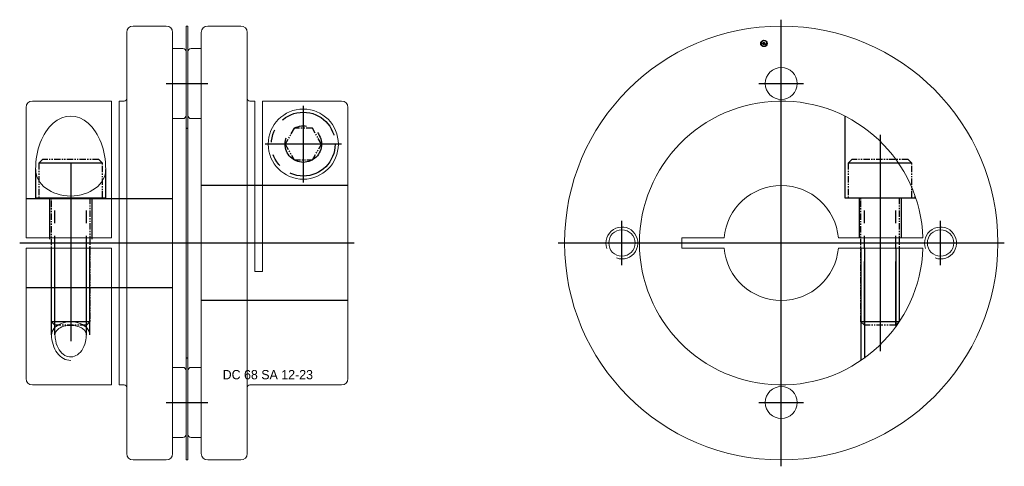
# Model space of a CAD drawing. Extents: x -24 to 130, y -35 to 35.
import ezdxf
from ezdxf.enums import TextEntityAlignment as Align

# ---------------------------------------------------------------- set-up
doc = ezdxf.new("R2010")
doc.units = 0
doc.header["$LTSCALE"] = 8
for name, pattern in [('CENTER', [50.8, 31.75, -6.35, 6.35, -6.35]), ('HIDDEN', [9.525, 6.35, -3.175]), ('PHANTOM', [2.5, 1.25, -0.25, 0.25, -0.25, 0.25, -0.25])]:
    doc.linetypes.add(name, pattern=pattern)
doc.layers.get('0').update_dxf_attribs({"linetype": 'CONTINUOUS', "lineweight": 18})
for name, color, linetype in [('BOM', 6, 'CONTINUOUS'), ('CENTER', 1, 'CENTER'), ('HIDDEN', 2, 'HIDDEN'), ('PHANTOM', 6, 'PHANTOM')]:
    doc.layers.add(name, color=color, linetype=linetype)
doc.layers.add('THIN', color=3, linetype='CONTINUOUS', lineweight=5)
doc.styles.add('ADESK1', font='romans')

# ---------------------------------------------------------------- blocks, each defined once
blk = doc.blocks.new('MCLBM2')
blk.add_circle((0, 0), 0.5)
at = {"style": 'ADESK1'}
blk.add_text('BM', height=0.5, dxfattribs=at).set_placement((0, 0), align=Align.MIDDLE)
at = {"style": 'ADESK1', "flags": 1}
for tag, p in [('NAME', (0, -1)), ('ENAME', (0, -2)), ('SPEC', (0, -3)), ('QTY', (0, -5)), ('MATERIAL', (0, -4)), ('WEIGHT', (0, -6)), ('PRICE', (0, -7)), ('REMARK', (0, -8)), ('USER1', (0, -9)), ('USER2', (0, -10)), ('USER3', (0, -11)), ('USER4', (0, -12)), ('USER5', (0, -13)), ('USER6', (0, -14))]:
    blk.add_attdef(tag, p, '', height=0.5, dxfattribs=at)

msp = doc.modelspace()

# ---------------------------------------------------------------- linework, layer by layer
for p, q in [((-1, 34), (-6.2, 34)), ((2.1, 34), (2.4, 34)), ((2.1, -34), (2.1, 34)), ((2.4, 34), (2.4, -34)), ((10.7, 34), (5.5, 34)), ((-7.2, 33), (-7.2, -33)), ((0, 33), (0, -33)), ((4.5, 33), (4.5, -33)), ((11.7, -33), (11.7, 33)), ((0, 30.5), (1.6, 30.5)), ((0, 19.5), (0, 30.5)), ((2.1, 30), (2.1, 20)), ((-22, 22.25), (-9.6, 22.25)), ((-9.6, 22.25), (-9.6, 0.8)), ((-8.4, 22.25), (-8.4, -22.25)), ((-8.4, 22.25), (-7.6, 22.25)), ((12.9, 22.25), (12.1, 22.25)), ((12.9, -4.45), (12.9, 22.25)), ((26.5, 22.25), (14.1, 22.25)), ((14.1, 22.25), (14.1, -4.45)), ((-23, 21.25), (-23, 0.8)), ((27.5, -21.25), (27.5, 21.25)), ((1.6, 19.5), (0, 19.5)), ((-23, 0.8), (-9.6, 0.8)), ((117.74, 0.8), (104.46, 0.8)), ((-23, -0.8), (-9.6, -0.8)), ((-23, -21.25), (-23, -0.8)), ((-9.6, -22.25), (-9.6, -0.8)), ((104.46, -0.8), (117.74, -0.8)), ((14.1, -4.45), (12.9, -4.45)), ((2.4, -30), (2.4, -20)), ((2.9, -19.5), (4.5, -19.5)), ((4.5, -19.5), (4.5, -30.5)), ((-22, -22.25), (-9.6, -22.25)), ((-8.4, -22.25), (-7.6, -22.25)), ((12.1, -22.25), (26.5, -22.25)), ((4.5, -30.5), (2.9, -30.5)), ((-1, -34), (-6.2, -34)), ((2.4, -34), (2.1, -34)), ((5.5, -34), (10.7, -34))]:
    msp.add_line(p, q)
at = {"extrusion": (1.22461e-16, -2.99932e-32, -1)}
for p, q in [((2.4, 30), (2.4, 20)), ((4.5, 30.5), (2.9, 30.5)), ((4.5, 19.5), (4.5, 30.5)), ((2.9, 19.5), (4.5, 19.5))]:
    msp.add_line(p, q, dxfattribs=at)
at = {"extrusion": (-2.99932e-32, -1.22461e-16, -1)}
for p, q in [((1.6, -19.5), (0, -19.5)), ((0, -19.5), (0, -30.5)), ((2.1, -30), (2.1, -20)), ((0, -30.5), (1.6, -30.5))]:
    msp.add_line(p, q, dxfattribs=at)
msp.add_lwpolyline([(86.54, 0.8), (79.88, 0.8), (79.88, -0.8), (86.54, -0.8)])
for centre, radius in [((95.5, 0), 34), ((95.5, 25), 2.5), ((20.5, 15.5), 5.5), ((70.5, 0), 2.07), ((120.5, 0), 2.07), ((95.5, -25), 2.5)]:
    msp.add_circle(centre, radius)
for centre, radius, start, end in [((-6.2, 33), 1, 90, 180), ((-1, 33), 1, 0, 90), ((5.5, 33), 1, 90, 180), ((10.7, 33), 1, 0, 90), ((1.6, 30), 0.5, 0, 90), ((-22, 21.25), 1, 90, 180), ((-7.6, 22.65), 0.4, 270, 0), ((12.1, 22.65), 0.4, 180, 270), ((26.5, 21.25), 1, 0, 90), ((95.5, 0), 22.25, 2.0605, 357.9395), ((1.6, 20), 0.5, 270, 0), ((95.5, 0), 9, 5.0997, 174.9003), ((95.5, 0), 9, 185.0997, 354.9003), ((2.9, -20), 0.5, 90, 180), ((-22, -21.25), 1, 180, 270), ((26.5, -21.25), 1, 270, 0), ((-7.6, -22.65), 0.4, 0, 90), ((12.1, -22.65), 0.4, 90, 180), ((2.9, -30), 0.5, 180, 270), ((-6.2, -33), 1, 180, 270), ((-1, -33), 1, 270, 0), ((5.5, -33), 1, 180, 270), ((10.7, -33), 1, 270, 0)]:
    msp.add_arc(centre, radius, start, end)
at = {"extrusion": (1.22461e-16, -2.99932e-32, -1)}
for centre, start, end in [((-2.9, 30), 0, 90), ((-2.9, 20), 270, 0)]:
    msp.add_arc(centre, 0.5, start, end, dxfattribs=at)
at = {"extrusion": (-2.99932e-32, -1.22461e-16, -1)}
for centre, start, end in [((-1.6, -20), 90, 180), ((-1.6, -30), 180, 270)]:
    msp.add_arc(centre, 0.5, start, end, dxfattribs=at)
at = {"ltscale": 0.1}
for major_axis, ratio, start_param, end_param in [((0, 8.35), 0.658764, 4.712389, 7.853982), ((5.5, 0), 0.758997, 3.141593, 6.283185)]:
    msp.add_ellipse((-16, 11.53), major_axis=major_axis, ratio=ratio, start_param=start_param, end_param=end_param, dxfattribs=at)
for points, knots in [([(-13.54, -14.38), (-13.54, -14.24), (-13.58, -14.1), (-13.73, -13.81), (-13.85, -13.66), (-14.19, -13.38), (-14.41, -13.25), (-14.91, -13.05), (-15.19, -12.98), (-15.92, -12.88), (-16.37, -12.9), (-17.2, -13.07), (-17.57, -13.23), (-18.07, -13.57), (-18.22, -13.74), (-18.42, -14.07), (-18.46, -14.22), (-18.46, -14.38)], [0, 0, 0, 0, 0.343622, 0.343622, 0.687244, 0.687244, 1.030866, 1.030866, 1.374488, 1.374488, 1.874269, 1.874269, 2.37405, 2.37405, 2.763667, 2.763667, 3.141593, 3.141593, 3.141593, 3.141593]), ([(-18.46, -14.38), (-18.46, -14.71), (-18.42, -15.04), (-18.25, -15.87), (-18.06, -16.35), (-17.55, -17.12), (-17.24, -17.42), (-16.59, -17.8), (-16.26, -17.88), (-15.58, -17.85), (-15.25, -17.73), (-14.61, -17.29), (-14.31, -16.96), (-13.85, -16.13), (-13.68, -15.64), (-13.56, -14.87), (-13.54, -14.62), (-13.54, -14.38)], [1.570796, 1.570796, 1.570796, 1.570796, 1.846317, 1.846317, 2.289928, 2.289928, 2.733539, 2.733539, 3.17715, 3.17715, 3.620761, 3.620761, 4.064372, 4.064372, 4.507983, 4.507983, 4.712389, 4.712389, 4.712389, 4.712389])]:
    msp.add_open_spline(points, degree=3, knots=knots, dxfattribs=at)
at = {"layer": 'CENTER'}
for p, q in [((95.5, -35), (95.5, 35)), ((95.5, 21.5), (95.5, 28.5)), ((-1, 25), (5.5, 25)), ((92, 25), (99, 25)), ((20.5, 21.5), (20.5, 9.5)), ((26.5, 15.5), (14.5, 15.5)), ((111, 16.96), (111, -16.96)), ((-16, 12.53), (-16, -15.38)), ((70.5, -3.5), (70.5, 3.5)), ((120.5, -3.5), (120.5, 3.5)), ((-24, 0), (28.5, 0)), ((60.5, 0), (130.5, 0)), ((67, 0), (74, 0)), ((117, 0), (124, 0)), ((95.5, -28.5), (95.5, -21.5)), ((92, -25), (99, -25))]:
    msp.add_line(p, q, dxfattribs=at)
at = {"layer": 'CENTER', "extrusion": (-2.99932e-32, -1.22461e-16, -1)}
msp.add_line((-1, -25), (5.5, -25), dxfattribs=at)
at = {"layer": 'HIDDEN'}
for p, q in [((2.1, 18), (2.4, 18)), ((-21.5, 11.53), (-21.5, 7.1)), ((-10.5, 7.1), (-10.5, 11.53)), ((27.5, 9), (4.5, 9)), ((-23, 7), (0, 7)), ((-21.5, 7.1), (-10.5, 7.1)), ((-19.3, 7.1), (-19.3, 0.6)), ((-12.7, 7.1), (-12.7, 0.6)), ((107.7, 7.1), (107.7, 0.8)), ((114.3, 7.1), (114.3, 0.8)), ((-19, -14.38), (-19, -0.6)), ((-18.46, -14.38), (-18.46, -0.6)), ((-13.54, -14.38), (-13.54, -0.6)), ((-13, -14.38), (-13, -0.6)), ((108, -0.8), (108, -18.41)), ((108.54, -0.8), (108.54, -18.03)), ((113.46, -0.8), (113.46, -13.14)), ((114, -0.8), (114, -12.36))]:
    msp.add_line(p, q, dxfattribs=at)
at = {"layer": 'HIDDEN', "extrusion": (-2.99932e-32, -1.22461e-16, -1)}
for p, q in [((-23, -7), (0, -7)), ((27.5, -9), (4.5, -9)), ((2.1, -18), (2.4, -18))]:
    msp.add_line(p, q, dxfattribs=at)
at = {"layer": 'HIDDEN'}
msp.add_lwpolyline([(105.5, 19.88), (105.5, 7.1), (116.5, 7.1), (116.5, 7.35)], dxfattribs=at)
at = {"layer": 'PHANTOM'}
for p, q in [((-11, 12.5), (-21, 12.5)), ((116, 12.5), (106, 12.5)), ((-18.46, -12.9), (-18.46, 7.1)), ((-13.54, -12.9), (-13.54, 7.1)), ((108.54, -12.9), (108.54, 7.1)), ((113.46, -12.9), (113.46, 7.1)), ((-13, -12.36), (-19, -12.36)), ((114, -12.36), (108, -12.36))]:
    msp.add_line(p, q, dxfattribs=at)
at = {"layer": 'PHANTOM', "ltscale": 0.1}
for points in [[(23.36, 15.5), (21.93, 17.98), (19.07, 17.98), (17.64, 15.5), (19.07, 13.02), (21.93, 13.02)], [(-11, 7.1), (-11, 12.5), (-11.6, 13.1), (-20.4, 13.1), (-21, 12.5), (-21, 7.1)], [(116, 7.1), (116, 12.5), (115.4, 13.1), (106.6, 13.1), (106, 12.5), (106, 7.1)]]:
    msp.add_lwpolyline(points, close=True, dxfattribs=at)
for points in [[(-13, 7.1), (-13, -12.36), (-13.54, -12.9), (-18.46, -12.9), (-19, -12.36), (-19, 7.1)], [(114, 7.1), (114, -12.36), (113.46, -12.9), (108.54, -12.9), (108, -12.36), (108, 7.1)]]:
    msp.add_lwpolyline(points, dxfattribs=at)
at = {"layer": 'PHANTOM'}
for radius in [5, 2.86]:
    msp.add_circle((20.5, 15.5), radius, dxfattribs=at)
at = {"layer": 'THIN'}
for centre in [(70.5, 0), (120.5, 0)]:
    msp.add_arc(centre, 2.5, 250, 200, dxfattribs=at)
at = {"layer": 'THIN', "ltscale": 0.1}
for major_axis, ratio, start_param in [((3, 0), 0.671681, 0), ((0, 4.03), 0.744402, 1.570796)]:
    msp.add_ellipse((-16, -14.38), major_axis=major_axis, ratio=ratio, start_param=start_param, end_param=3.141593, dxfattribs=at)

# ---------------------------------------------------------------- block references
at = {"layer": 'BOM'}
msp.add_blockref('MCLBM2', (92.78, 31.28), dxfattribs=at)

# ---------------------------------------------------------------- texts
at = {"ltscale": 0.6, "insert": (7.85, -19.91), "char_height": 1.4557, "attachment_point": 1}
msp.add_mtext('DC 68 SA 12-23', dxfattribs=at)

doc.saveas('drawing.dxf')
